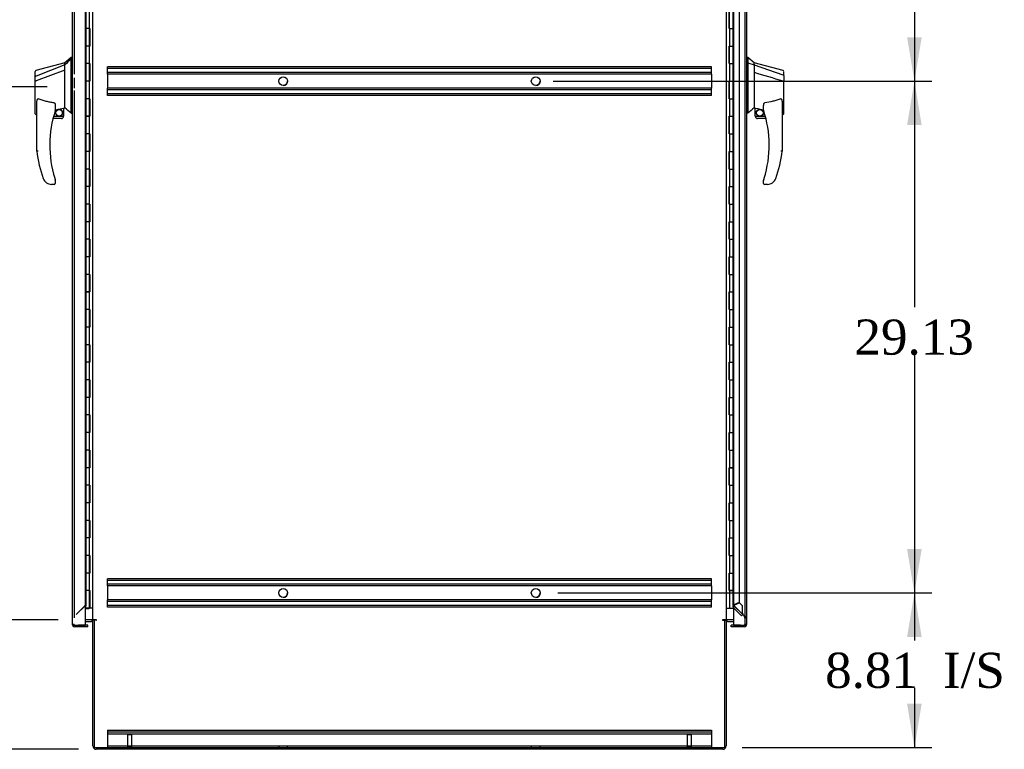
# Model space of a CAD drawing. Header units: inches. Extents: x 2 to 538, y -2 to 358.
# Tile 9 of 18: x 266 to 322, y 133 to 175. Entities that reach past the tile are written whole.
import ezdxf
from ezdxf.enums import TextEntityAlignment as Align
from ezdxf.lldxf.tags import DXFTag

# ---------------------------------------------------------------- set-up
doc = ezdxf.new("R2010")
doc.units = ezdxf.units.IN
doc.header["$MEASUREMENT"] = 0
for name, color, linetype in [('COM42890-5', 7, 'Continuous'), ('COM44036', 7, 'Continuous'), ('COM54578-60', 7, 'Continuous'), ('COM56746-3', 7, 'Continuous'), ('COM70839-3', 7, 'Continuous'), ('COM71117-4', 7, 'Continuous'), ('COM71119-3', 7, 'Continuous'), ('Default', 7, 'Continuous'), ('GSK11033', 7, 'Continuous'), ('HAN13066', 7, 'Continuous'), ('STD21878', 7, 'Continuous')]:
    doc.layers.add(name, color=color, linetype=linetype)
doc.styles.add('SEACAD_Times_New_Roman', font='times.ttf')
tags = doc.linetypes.add('HIDDEN2', pattern=[0.1875, 0.125, -0.0625]).pattern_tags.tags
tags[6:7] = [DXFTag(74, 4), DXFTag(75, 0), DXFTag(340, '0'), DXFTag(46, 0.0), DXFTag(50, 0.0), DXFTag(44, 0.0), DXFTag(45, 0.0)]
tags[4:5] = [DXFTag(74, 4), DXFTag(75, 0), DXFTag(340, '0'), DXFTag(46, 0.0), DXFTag(50, 0.0), DXFTag(44, 0.0), DXFTag(45, 0.0)]
doc.dimstyles.new('HAMMOND_(STH_-_540x360)', dxfattribs={"dimtxt": 2, "dimasz": 2.5, "dimexe": 1, "dimexo": 1, "dimgap": 0.5, "dimtad": 0, "dimtih": 1, "dimtoh": 1, "dimzin": 0, "dimdsep": 46, "dimtxsty": 'SEACAD_Times_New_Roman', "dimblk1": '_SE_FILLED', "dimblk2": '_SE_FILLED', "dimsah": 1, "dimcen": 1, "dimadec": 0, "dimazin": 0, "dimtfac": 0.8, "dimtofl": 0, "dimtmove": 0, "dimatfit": 3, "dimfxl": 1, "dimtolj": 1, "dimtzin": 0, "dimarcsym": 0})

# ---------------------------------------------------------------- blocks, each defined once
blk = doc.blocks.new('SE5')
at = {"layer": 'COM42890-5', "color": 7, "linetype": 'HIDDEN2'}
for p, q in [((271.114, 172.132), (271.114, 172.27)), ((305.489, 172.27), (271.114, 172.27)), ((305.489, 172.175), (271.114, 172.175)), ((271.114, 171.994), (271.114, 172.132)), ((305.489, 172.132), (305.489, 172.27)), ((305.489, 171.994), (305.489, 172.132)), ((271.114, 171.856), (271.114, 171.994)), ((305.489, 171.951), (271.114, 171.951)), ((271.114, 171.856), (271.114, 171.059)), ((305.489, 171.856), (271.114, 171.856)), ((305.489, 171.856), (305.489, 171.994)), ((305.489, 171.856), (305.489, 171.059)), ((271.114, 170.921), (271.114, 171.059)), ((305.489, 171.059), (271.114, 171.059)), ((305.489, 170.921), (305.489, 171.059)), ((305.489, 170.964), (271.114, 170.964)), ((271.114, 170.783), (271.114, 170.921)), ((271.114, 170.645), (271.114, 170.783)), ((305.489, 170.74), (271.114, 170.74)), ((305.489, 170.645), (271.114, 170.645)), ((305.489, 170.783), (305.489, 170.921)), ((305.489, 170.645), (305.489, 170.783)), ((271.114, 143.002), (271.114, 143.14)), ((305.489, 143.14), (271.114, 143.14)), ((305.489, 143.045), (271.114, 143.045)), ((271.114, 142.864), (271.114, 143.002)), ((305.489, 143.002), (305.489, 143.14)), ((305.489, 142.864), (305.489, 143.002)), ((271.114, 142.726), (271.114, 142.864)), ((305.489, 142.821), (271.114, 142.821)), ((271.114, 142.726), (271.114, 141.929)), ((305.489, 142.726), (271.114, 142.726)), ((305.489, 142.726), (305.489, 142.864)), ((305.489, 142.726), (305.489, 141.929)), ((271.114, 141.791), (271.114, 141.929)), ((305.489, 141.929), (271.114, 141.929)), ((305.489, 141.791), (305.489, 141.929)), ((305.489, 141.834), (271.114, 141.834)), ((271.114, 141.653), (271.114, 141.791)), ((271.114, 141.515), (271.114, 141.653)), ((305.489, 141.61), (271.114, 141.61)), ((305.489, 141.515), (271.114, 141.515)), ((305.489, 141.653), (305.489, 141.791)), ((305.489, 141.515), (305.489, 141.653)), ((271.114, 134.522), (271.114, 134.384)), ((271.114, 134.522), (305.489, 134.522)), ((271.114, 134.427), (305.489, 134.427)), ((271.114, 134.384), (271.114, 133.66)), ((271.114, 134.301), (305.489, 134.301)), ((305.489, 134.522), (305.489, 134.384)), ((305.489, 134.384), (305.489, 133.66)), ((271.114, 133.66), (271.114, 133.522)), ((271.114, 133.617), (305.489, 133.617)), ((280.864, 133.617), (280.864, 133.522)), ((281.364, 133.522), (281.364, 133.617)), ((295.239, 133.617), (295.239, 133.522)), ((295.739, 133.522), (295.739, 133.617)), ((305.489, 133.66), (305.489, 133.522))]:
    blk.add_line(p, q, dxfattribs=at)
for centre in [(281.114, 171.457), (295.489, 171.457), (281.114, 142.327), (295.489, 142.327)]:
    blk.add_circle(centre, 0.25, dxfattribs=at)
for centre in [(281.114, 171.457), (295.489, 171.457), (281.114, 142.327), (295.489, 142.327)]:
    blk.add_arc(centre, 0.25, 270, 0, dxfattribs=at)
at = {"layer": 'COM44036', "color": 7, "linetype": 'Continuous'}
for p, q in [((306.748, 202.426), (306.748, 140.491)), ((307.493, 202.378), (307.493, 140.539)), ((306.618, 140.396), (306.618, 140.491)), ((307.148, 140.491), (306.618, 140.491)), ((307.35, 140.396), (306.618, 140.396)), ((306.748, 140.491), (307.35, 140.491)), ((307.35, 140.491), (307.35, 140.491)), ((307.35, 140.491), (307.464, 140.491)), ((307.35, 140.491), (307.413, 140.491)), ((307.413, 140.491), (307.464, 140.452)), ((307.493, 140.539), (307.493, 140.539)), ((307.493, 140.539), (307.493, 140.539)), ((307.493, 140.539), (307.493, 140.539))]:
    blk.add_line(p, q, dxfattribs=at)
at = {"layer": 'COM44036', "color": 7, "linetype": 'HIDDEN2'}
for p, q in [((269.864, 201.267), (269.864, 141.649)), ((306.738, 141.649), (306.738, 201.267)), ((307.398, 201.676), (307.398, 140.539)), ((307.083, 141.796), (307.083, 201.121)), ((269.204, 190.301), (269.204, 171.854)), ((269.204, 171.657), (269.204, 171.066)), ((269.204, 170.928), (269.204, 140.913)), ((269.323, 141.098), (269.816, 141.592)), ((269.85, 141.615), (269.328, 141.093)), ((306.752, 141.649), (306.685, 141.649)), ((306.752, 141.615), (306.685, 141.548)), ((307.208, 141.026), (306.748, 141.485)), ((306.762, 141.625), (306.752, 141.615)), ((307.275, 141.093), (306.752, 141.615)), ((306.786, 141.673), (307.083, 141.796)), ((307.35, 141.028), (306.786, 141.592)), ((307.1, 141.756), (306.803, 141.633)), ((307.268, 141.588), (307.1, 141.756)), ((307.268, 141.168), (307.268, 141.588)), ((307.208, 141.026), (307.275, 141.093)), ((307.275, 141.093), (307.285, 141.103)), ((307.398, 140.913), (307.493, 140.913)), ((269.204, 140.539), (269.109, 140.539)), ((269.109, 140.539), (269.204, 140.539)), ((307.35, 140.491), (307.35, 140.491)), ((307.398, 140.539), (307.493, 140.539)), ((307.493, 140.539), (307.398, 140.539))]:
    blk.add_line(p, q, dxfattribs=at)
for centre, radius, start, end in [((269.463, 142.331), 0.819, 295.5538, 303.6959), ((269.435, 141.856), 0.463, 325.3144, 330.3156), ((307.058, 140.295), 1.404, 101.1344, 105.3737), ((306.021, 142.799), 1.404, 299.6263, 303.8656), ((306.786, 141.649), 0.048, 180, 225), ((307.14, 142.331), 0.819, 241.2474, 244.4462), ((306.922, 141.443), 0.267, 120.6076, 129.5089), ((307.167, 141.856), 0.463, 206.4194, 214.6856), ((306.737, 141.891), 0.267, 275.4911, 284.3924), ((308.041, 140.895), 0.819, 160.5538, 168.6959), ((307.724, 141.251), 0.463, 190.3144, 198.5806), ((307.35, 140.539), 0.048, 270, 359.7731), ((307.35, 140.539), 0.048, 270, 359.7731), ((307.35, 140.539), 0.048, 359.7731, 0)]:
    blk.add_arc(centre, radius, start, end, dxfattribs=at)
at = {"layer": 'COM44036', "color": 7, "linetype": 'Continuous'}
for start, end in [(270, 322.4964), (322.4964, 359.8439), (359.9238, 0)]:
    blk.add_arc((307.35, 140.539), 0.143, start, end, dxfattribs=at)
at = {"layer": 'COM44036', "color": 7, "linetype": 'HIDDEN2'}
for points, knots in [([(307.398, 140.913), (307.398, 140.923), (307.397, 140.932), (307.392, 140.951), (307.389, 140.961), (307.38, 140.98), (307.375, 140.99), (307.363, 141.009), (307.357, 141.018), (307.35, 141.028)], [0, 0, 0, 0, 0.25, 0.25, 0.5, 0.5, 0.75, 0.75, 1, 1, 1, 1]), ([(307.493, 140.913), (307.493, 140.923), (307.49, 140.932), (307.475, 140.951), (307.465, 140.961), (307.438, 140.98), (307.422, 140.99), (307.388, 141.009), (307.369, 141.018), (307.35, 141.028)], [0, 0, 0, 0, 0.25, 0.25, 0.5, 0.5, 0.75, 0.75, 1, 1, 1, 1]), ([(307.493, 140.539), (307.486, 140.539), (307.478, 140.539), (307.47, 140.539), (307.462, 140.539), (307.454, 140.539), (307.446, 140.538), (307.443, 140.538), (307.441, 140.538), (307.439, 140.538), (307.437, 140.538), (307.435, 140.538), (307.434, 140.538), (307.432, 140.537), (307.431, 140.537), (307.43, 140.537), (307.429, 140.536), (307.428, 140.536), (307.428, 140.536), (307.427, 140.535), (307.427, 140.535), (307.426, 140.534), (307.425, 140.532), (307.425, 140.53), (307.424, 140.528), (307.423, 140.524), (307.423, 140.52), (307.422, 140.516), (307.421, 140.512), (307.42, 140.508), (307.418, 140.503), (307.417, 140.499), (307.415, 140.495), (307.413, 140.491)], [0, 0, 0, 0, 0.177326, 0.177326, 0.177326, 0.361936, 0.361936, 0.361936, 0.415585, 0.415585, 0.415585, 0.453863, 0.453863, 0.453863, 0.484573, 0.484573, 0.484573, 0.502992, 0.502992, 0.502992, 0.521366, 0.521366, 0.521366, 0.589423, 0.589423, 0.589423, 0.722321, 0.722321, 0.722321, 0.860756, 0.860756, 0.860756, 1, 1, 1, 1]), ([(307.413, 140.491), (307.416, 140.498), (307.419, 140.505), (307.422, 140.517), (307.423, 140.52), (307.424, 140.526), (307.424, 140.528), (307.425, 140.531), (307.425, 140.532), (307.426, 140.534), (307.427, 140.535), (307.428, 140.536), (307.43, 140.537), (307.432, 140.537), (307.434, 140.537), (307.438, 140.538), (307.441, 140.538), (307.449, 140.538), (307.454, 140.538), (307.471, 140.538), (307.482, 140.539), (307.493, 140.539)], [0, 0, 0, 0, 0.25, 0.25, 0.375, 0.375, 0.4375, 0.4375, 0.46875, 0.46875, 0.5, 0.5, 0.53125, 0.53125, 0.5625, 0.5625, 0.625, 0.625, 0.75, 0.75, 1, 1, 1, 1])]:
    blk.add_open_spline(points, degree=3, knots=knots, dxfattribs=at)
at = {"layer": 'COM44036', "color": 7, "linetype": 'Continuous'}
blk.add_open_spline([(307.464, 140.491), (307.473, 140.499), (307.481, 140.507), (307.488, 140.519), (307.49, 140.523), (307.493, 140.531), (307.493, 140.535), (307.493, 140.539)], degree=3, knots=[0, 0, 0, 0, 0.5, 0.5, 0.75, 0.75, 1, 1, 1, 1], dxfattribs=at)
at = {"layer": 'COM54578-60', "color": 7, "linetype": 'Continuous'}
for p, q in [((269.856, 175.458), (269.856, 174.458)), ((270.06, 175.458), (270.06, 174.458)), ((306.499, 174.458), (306.499, 175.458)), ((306.503, 175.458), (306.503, 174.458)), ((306.512, 175.458), (306.512, 174.458)), ((306.746, 174.458), (306.746, 175.459)), ((269.856, 174.458), (269.856, 173.457)), ((270.06, 174.458), (269.856, 174.458)), ((270.06, 174.458), (269.856, 174.458)), ((270.104, 174.458), (270.06, 174.458)), ((270.09, 173.458), (270.09, 174.458)), ((270.099, 173.458), (270.099, 174.458)), ((270.104, 174.458), (270.104, 173.458)), ((306.499, 174.458), (306.543, 174.458)), ((306.543, 174.458), (306.746, 174.458)), ((306.543, 174.458), (306.746, 174.458)), ((306.543, 173.458), (306.543, 174.458)), ((306.746, 173.458), (306.746, 174.458)), ((270.06, 173.458), (269.856, 173.458)), ((269.856, 173.458), (269.856, 172.458)), ((270.09, 173.457), (269.856, 173.457)), ((270.06, 173.458), (270.06, 172.458)), ((270.104, 173.458), (270.06, 173.458)), ((306.499, 172.458), (306.499, 173.458)), ((306.499, 173.458), (306.543, 173.458)), ((306.503, 173.458), (306.503, 172.458)), ((306.512, 173.459), (306.746, 173.459)), ((306.512, 173.458), (306.512, 172.458)), ((306.543, 173.458), (306.746, 173.458)), ((306.746, 172.458), (306.746, 173.459)), ((269.856, 172.458), (269.856, 171.457)), ((270.06, 172.458), (269.856, 172.458)), ((270.06, 172.458), (269.856, 172.458)), ((270.104, 172.458), (270.06, 172.458)), ((270.09, 171.458), (270.09, 172.458)), ((270.099, 171.458), (270.099, 172.458)), ((270.104, 172.458), (270.104, 171.458)), ((306.499, 172.458), (306.543, 172.458)), ((306.543, 172.458), (306.746, 172.458)), ((306.543, 172.458), (306.746, 172.458)), ((306.543, 171.458), (306.543, 172.458)), ((306.746, 171.458), (306.746, 172.458)), ((270.06, 171.458), (269.856, 171.458)), ((269.856, 171.458), (269.856, 170.458)), ((270.09, 171.457), (269.856, 171.457)), ((270.06, 171.458), (270.06, 170.458)), ((270.104, 171.458), (270.06, 171.458)), ((306.499, 170.458), (306.499, 171.458)), ((306.499, 171.458), (306.543, 171.458)), ((306.503, 171.458), (306.503, 170.458)), ((306.512, 171.459), (306.746, 171.459)), ((306.512, 171.458), (306.512, 170.458)), ((306.543, 171.458), (306.746, 171.458)), ((306.746, 170.458), (306.746, 171.459)), ((269.856, 170.458), (269.856, 169.457)), ((270.06, 170.458), (269.856, 170.458)), ((270.06, 170.458), (269.856, 170.458)), ((270.104, 170.458), (270.06, 170.458)), ((270.09, 169.458), (270.09, 170.458)), ((270.099, 169.458), (270.099, 170.458)), ((270.104, 170.458), (270.104, 169.458)), ((306.499, 170.458), (306.543, 170.458)), ((306.543, 170.458), (306.746, 170.458)), ((306.543, 170.458), (306.746, 170.458)), ((306.543, 169.458), (306.543, 170.458)), ((306.746, 169.458), (306.746, 170.458)), ((270.06, 169.458), (269.856, 169.458)), ((269.856, 169.458), (269.856, 168.458)), ((270.09, 169.457), (269.856, 169.457)), ((270.06, 169.458), (270.06, 168.458)), ((270.104, 169.458), (270.06, 169.458)), ((306.499, 168.458), (306.499, 169.458)), ((306.499, 169.458), (306.543, 169.458)), ((306.503, 169.458), (306.503, 168.458)), ((306.512, 169.459), (306.746, 169.459)), ((306.512, 169.458), (306.512, 168.458)), ((306.543, 169.458), (306.746, 169.458)), ((306.746, 168.458), (306.746, 169.459)), ((269.856, 168.458), (269.856, 167.457)), ((270.06, 168.458), (269.856, 168.458)), ((270.06, 168.458), (269.856, 168.458)), ((270.104, 168.458), (270.06, 168.458)), ((270.09, 167.458), (270.09, 168.458)), ((270.099, 167.458), (270.099, 168.458)), ((270.104, 168.458), (270.104, 167.458)), ((306.499, 168.458), (306.543, 168.458)), ((306.543, 168.458), (306.746, 168.458)), ((306.543, 168.458), (306.746, 168.458)), ((306.543, 167.458), (306.543, 168.458)), ((306.746, 167.458), (306.746, 168.458)), ((270.06, 167.458), (269.856, 167.458)), ((269.856, 167.458), (269.856, 166.458)), ((270.09, 167.457), (269.856, 167.457)), ((270.06, 167.458), (270.06, 166.458)), ((270.104, 167.458), (270.06, 167.458)), ((306.499, 166.458), (306.499, 167.458)), ((306.499, 167.458), (306.543, 167.458)), ((306.503, 167.458), (306.503, 166.458)), ((306.512, 167.459), (306.746, 167.459)), ((306.512, 167.458), (306.512, 166.458)), ((306.543, 167.458), (306.746, 167.458)), ((306.746, 166.458), (306.746, 167.459)), ((269.856, 166.458), (269.856, 165.457)), ((270.06, 166.458), (269.856, 166.458)), ((270.06, 166.458), (269.856, 166.458)), ((270.104, 166.458), (270.06, 166.458)), ((270.09, 165.458), (270.09, 166.458)), ((270.099, 165.458), (270.099, 166.458)), ((270.104, 166.458), (270.104, 165.458)), ((306.499, 166.458), (306.543, 166.458)), ((306.543, 166.458), (306.746, 166.458)), ((306.543, 166.458), (306.746, 166.458)), ((306.543, 165.458), (306.543, 166.458)), ((306.746, 165.458), (306.746, 166.458)), ((270.06, 165.458), (269.856, 165.458)), ((269.856, 165.458), (269.856, 164.458)), ((270.09, 165.457), (269.856, 165.457)), ((270.06, 165.458), (270.06, 164.458)), ((270.104, 165.458), (270.06, 165.458)), ((306.499, 164.458), (306.499, 165.458)), ((306.499, 165.458), (306.543, 165.458)), ((306.503, 165.458), (306.503, 164.458)), ((306.512, 165.459), (306.746, 165.459)), ((306.512, 165.458), (306.512, 164.458)), ((306.543, 165.458), (306.746, 165.458)), ((306.746, 164.458), (306.746, 165.459)), ((269.856, 164.458), (269.856, 163.457)), ((270.06, 164.458), (269.856, 164.458)), ((270.06, 164.458), (269.856, 164.458)), ((270.104, 164.458), (270.06, 164.458)), ((270.09, 163.458), (270.09, 164.458)), ((270.099, 163.458), (270.099, 164.458)), ((270.104, 164.458), (270.104, 163.458)), ((306.499, 164.458), (306.543, 164.458)), ((306.543, 164.458), (306.746, 164.458)), ((306.543, 164.458), (306.746, 164.458)), ((306.543, 163.458), (306.543, 164.458)), ((306.746, 163.458), (306.746, 164.458)), ((270.06, 163.458), (269.856, 163.458)), ((269.856, 163.458), (269.856, 162.458)), ((270.09, 163.457), (269.856, 163.457)), ((270.06, 163.458), (270.06, 162.458)), ((270.104, 163.458), (270.06, 163.458)), ((306.499, 162.458), (306.499, 163.458)), ((306.499, 163.458), (306.543, 163.458)), ((306.503, 163.458), (306.503, 162.458)), ((306.512, 163.459), (306.746, 163.459)), ((306.512, 163.458), (306.512, 162.458)), ((306.543, 163.458), (306.746, 163.458)), ((306.746, 162.458), (306.746, 163.459)), ((269.856, 162.458), (269.856, 161.457)), ((270.06, 162.458), (269.856, 162.458)), ((270.06, 162.458), (269.856, 162.458)), ((270.104, 162.458), (270.06, 162.458)), ((270.09, 161.458), (270.09, 162.458)), ((270.099, 161.458), (270.099, 162.458)), ((270.104, 162.458), (270.104, 161.458)), ((306.499, 162.458), (306.543, 162.458)), ((306.543, 162.458), (306.746, 162.458)), ((306.543, 162.458), (306.746, 162.458)), ((306.543, 161.458), (306.543, 162.458)), ((306.746, 161.458), (306.746, 162.458)), ((270.06, 161.458), (269.856, 161.458)), ((269.856, 161.458), (269.856, 160.458)), ((270.09, 161.457), (269.856, 161.457)), ((270.06, 161.458), (270.06, 160.458)), ((270.104, 161.458), (270.06, 161.458)), ((306.499, 160.458), (306.499, 161.458)), ((306.499, 161.458), (306.543, 161.458)), ((306.503, 161.458), (306.503, 160.458)), ((306.512, 161.459), (306.746, 161.459)), ((306.512, 161.458), (306.512, 160.458)), ((306.543, 161.458), (306.746, 161.458)), ((306.746, 160.458), (306.746, 161.459)), ((269.856, 160.458), (269.856, 159.457)), ((270.06, 160.458), (269.856, 160.458)), ((270.06, 160.458), (269.856, 160.458)), ((270.104, 160.458), (270.06, 160.458)), ((270.09, 159.458), (270.09, 160.458)), ((270.099, 159.458), (270.099, 160.458)), ((270.104, 160.458), (270.104, 159.458)), ((306.499, 160.458), (306.543, 160.458)), ((306.543, 160.458), (306.746, 160.458)), ((306.543, 160.458), (306.746, 160.458)), ((306.543, 159.458), (306.543, 160.458)), ((306.746, 159.458), (306.746, 160.458)), ((270.06, 159.458), (269.856, 159.458)), ((269.856, 159.458), (269.856, 158.458)), ((270.09, 159.457), (269.856, 159.457)), ((270.06, 159.458), (270.06, 158.458)), ((270.104, 159.458), (270.06, 159.458)), ((306.499, 158.458), (306.499, 159.458)), ((306.499, 159.458), (306.543, 159.458)), ((306.503, 159.458), (306.503, 158.458)), ((306.512, 159.459), (306.746, 159.459)), ((306.512, 159.458), (306.512, 158.458)), ((306.543, 159.458), (306.746, 159.458)), ((306.746, 158.458), (306.746, 159.459)), ((269.856, 158.458), (269.856, 157.457)), ((270.06, 158.458), (269.856, 158.458)), ((270.06, 158.458), (269.856, 158.458)), ((270.104, 158.458), (270.06, 158.458)), ((270.09, 157.458), (270.09, 158.458)), ((270.099, 157.458), (270.099, 158.458)), ((270.104, 158.458), (270.104, 157.458)), ((306.499, 158.458), (306.543, 158.458)), ((306.543, 158.458), (306.746, 158.458)), ((306.543, 158.458), (306.746, 158.458)), ((306.543, 157.458), (306.543, 158.458)), ((306.746, 157.458), (306.746, 158.458)), ((270.06, 157.458), (269.856, 157.458)), ((269.856, 157.458), (269.856, 156.458)), ((270.09, 157.457), (269.856, 157.457)), ((270.06, 157.458), (270.06, 156.458)), ((270.104, 157.458), (270.06, 157.458)), ((306.499, 156.458), (306.499, 157.458)), ((306.499, 157.458), (306.543, 157.458)), ((306.503, 157.458), (306.503, 156.458)), ((306.512, 157.459), (306.746, 157.459)), ((306.512, 157.458), (306.512, 156.458)), ((306.543, 157.458), (306.746, 157.458)), ((306.746, 156.458), (306.746, 157.459)), ((269.856, 156.458), (269.856, 155.457)), ((270.06, 156.458), (269.856, 156.458)), ((270.06, 156.458), (269.856, 156.458)), ((270.104, 156.458), (270.06, 156.458)), ((270.09, 155.458), (270.09, 156.458)), ((270.099, 155.458), (270.099, 156.458)), ((270.104, 156.458), (270.104, 155.458)), ((306.499, 156.458), (306.543, 156.458)), ((306.543, 156.458), (306.746, 156.458)), ((306.543, 156.458), (306.746, 156.458)), ((306.543, 155.458), (306.543, 156.458)), ((306.746, 155.458), (306.746, 156.458)), ((270.06, 155.458), (269.856, 155.458)), ((269.856, 155.458), (269.856, 154.458)), ((270.09, 155.457), (269.856, 155.457)), ((270.06, 155.458), (270.06, 154.458)), ((270.104, 155.458), (270.06, 155.458)), ((306.499, 154.458), (306.499, 155.458)), ((306.499, 155.458), (306.543, 155.458)), ((306.503, 155.458), (306.503, 154.458)), ((306.512, 155.459), (306.746, 155.459)), ((306.512, 155.458), (306.512, 154.458)), ((306.543, 155.458), (306.746, 155.458)), ((306.746, 154.458), (306.746, 155.459)), ((269.856, 154.458), (269.856, 153.457)), ((270.06, 154.458), (269.856, 154.458)), ((270.06, 154.458), (269.856, 154.458)), ((270.104, 154.458), (270.06, 154.458)), ((270.09, 153.458), (270.09, 154.458)), ((270.099, 153.458), (270.099, 154.458)), ((270.104, 154.458), (270.104, 153.458)), ((306.499, 154.458), (306.543, 154.458)), ((306.543, 154.458), (306.746, 154.458)), ((306.543, 154.458), (306.746, 154.458)), ((306.543, 153.458), (306.543, 154.458)), ((306.746, 153.458), (306.746, 154.458)), ((270.06, 153.458), (269.856, 153.458)), ((269.856, 153.458), (269.856, 152.458)), ((270.09, 153.457), (269.856, 153.457)), ((270.06, 153.458), (270.06, 152.458)), ((270.104, 153.458), (270.06, 153.458)), ((306.499, 152.458), (306.499, 153.458)), ((306.499, 153.458), (306.543, 153.458)), ((306.503, 153.458), (306.503, 152.458)), ((306.512, 153.459), (306.746, 153.459)), ((306.512, 153.458), (306.512, 152.458)), ((306.543, 153.458), (306.746, 153.458)), ((306.746, 152.458), (306.746, 153.459)), ((269.856, 152.458), (269.856, 151.457)), ((270.06, 152.458), (269.856, 152.458)), ((270.06, 152.458), (269.856, 152.458)), ((270.104, 152.458), (270.06, 152.458)), ((270.09, 151.458), (270.09, 152.458)), ((270.099, 151.458), (270.099, 152.458)), ((270.104, 152.458), (270.104, 151.458)), ((306.499, 152.458), (306.543, 152.458)), ((306.543, 152.458), (306.746, 152.458)), ((306.543, 152.458), (306.746, 152.458)), ((306.543, 151.458), (306.543, 152.458)), ((306.746, 151.458), (306.746, 152.458)), ((270.06, 151.458), (269.856, 151.458)), ((269.856, 151.458), (269.856, 150.458)), ((270.09, 151.457), (269.856, 151.457)), ((270.06, 151.458), (270.06, 150.458)), ((270.104, 151.458), (270.06, 151.458)), ((306.499, 150.458), (306.499, 151.458)), ((306.499, 151.458), (306.543, 151.458)), ((306.503, 151.458), (306.503, 150.458)), ((306.512, 151.459), (306.746, 151.459)), ((306.512, 151.458), (306.512, 150.458)), ((306.543, 151.458), (306.746, 151.458)), ((306.746, 150.458), (306.746, 151.459)), ((269.856, 150.458), (269.856, 149.457)), ((270.06, 150.458), (269.856, 150.458)), ((270.06, 150.458), (269.856, 150.458)), ((270.104, 150.458), (270.06, 150.458)), ((270.09, 149.458), (270.09, 150.458)), ((270.099, 149.458), (270.099, 150.458)), ((270.104, 150.458), (270.104, 149.458)), ((306.499, 150.458), (306.543, 150.458)), ((306.543, 150.458), (306.746, 150.458)), ((306.543, 150.458), (306.746, 150.458)), ((306.543, 149.458), (306.543, 150.458)), ((306.746, 149.458), (306.746, 150.458)), ((270.06, 149.458), (269.856, 149.458)), ((269.856, 149.458), (269.856, 148.458)), ((270.09, 149.457), (269.856, 149.457)), ((270.06, 149.458), (270.06, 148.458)), ((270.104, 149.458), (270.06, 149.458)), ((306.499, 148.458), (306.499, 149.458)), ((306.499, 149.458), (306.543, 149.458)), ((306.503, 149.458), (306.503, 148.458)), ((306.512, 149.459), (306.746, 149.459)), ((306.512, 149.458), (306.512, 148.458)), ((306.543, 149.458), (306.746, 149.458)), ((306.746, 148.458), (306.746, 149.459)), ((269.856, 148.458), (269.856, 147.457)), ((270.06, 148.458), (269.856, 148.458)), ((270.06, 148.458), (269.856, 148.458)), ((270.104, 148.458), (270.06, 148.458)), ((270.09, 147.458), (270.09, 148.458)), ((270.099, 147.458), (270.099, 148.458)), ((270.104, 148.458), (270.104, 147.458)), ((306.499, 148.458), (306.543, 148.458)), ((306.543, 148.458), (306.746, 148.458)), ((306.543, 148.458), (306.746, 148.458)), ((306.543, 147.458), (306.543, 148.458)), ((306.746, 147.458), (306.746, 148.458)), ((270.06, 147.458), (269.856, 147.458)), ((269.856, 147.458), (269.856, 146.458)), ((270.09, 147.457), (269.856, 147.457)), ((270.06, 147.458), (270.06, 146.458)), ((270.104, 147.458), (270.06, 147.458)), ((306.499, 146.458), (306.499, 147.458)), ((306.499, 147.458), (306.543, 147.458)), ((306.503, 147.458), (306.503, 146.458)), ((306.512, 147.459), (306.746, 147.459)), ((306.512, 147.458), (306.512, 146.458)), ((306.543, 147.458), (306.746, 147.458)), ((306.746, 146.458), (306.746, 147.459)), ((269.856, 146.458), (269.856, 145.457)), ((270.06, 146.458), (269.856, 146.458)), ((270.06, 146.458), (269.856, 146.458)), ((270.104, 146.458), (270.06, 146.458)), ((270.09, 145.458), (270.09, 146.458)), ((270.099, 145.458), (270.099, 146.458)), ((270.104, 146.458), (270.104, 145.458)), ((306.499, 146.458), (306.543, 146.458)), ((306.543, 146.458), (306.746, 146.458)), ((306.543, 146.458), (306.746, 146.458)), ((306.543, 145.458), (306.543, 146.458)), ((306.746, 145.458), (306.746, 146.458)), ((270.06, 145.458), (269.856, 145.458)), ((269.856, 145.458), (269.856, 144.458)), ((270.09, 145.457), (269.856, 145.457)), ((270.06, 145.458), (270.06, 144.458)), ((270.104, 145.458), (270.06, 145.458)), ((306.499, 144.458), (306.499, 145.458)), ((306.499, 145.458), (306.543, 145.458)), ((306.503, 145.458), (306.503, 144.458)), ((306.512, 145.459), (306.746, 145.459)), ((306.512, 145.458), (306.512, 144.458)), ((306.543, 145.458), (306.746, 145.458)), ((306.746, 144.458), (306.746, 145.459)), ((269.856, 144.458), (269.856, 143.457)), ((270.06, 144.458), (269.856, 144.458)), ((270.06, 144.458), (269.856, 144.458)), ((270.104, 144.458), (270.06, 144.458)), ((270.09, 143.458), (270.09, 144.458)), ((270.099, 143.458), (270.099, 144.458)), ((270.104, 144.458), (270.104, 143.458)), ((306.499, 144.458), (306.543, 144.458)), ((306.543, 144.458), (306.746, 144.458)), ((306.543, 144.458), (306.746, 144.458)), ((306.543, 143.458), (306.543, 144.458)), ((306.746, 143.458), (306.746, 144.458)), ((270.06, 143.458), (269.856, 143.458)), ((269.856, 143.458), (269.856, 142.458)), ((270.09, 143.457), (269.856, 143.457)), ((270.06, 143.458), (270.06, 142.458)), ((270.104, 143.458), (270.06, 143.458)), ((306.499, 142.458), (306.499, 143.458)), ((306.499, 143.458), (306.543, 143.458)), ((306.503, 143.458), (306.503, 142.458)), ((306.512, 143.459), (306.746, 143.459)), ((306.512, 143.458), (306.512, 142.459)), ((306.543, 143.458), (306.746, 143.458)), ((306.746, 142.459), (306.746, 143.459)), ((269.856, 142.458), (269.856, 141.458)), ((270.06, 142.458), (269.856, 142.458)), ((270.06, 142.458), (269.856, 142.458)), ((270.104, 142.458), (270.06, 142.458)), ((270.09, 141.458), (270.09, 142.458)), ((270.099, 141.458), (270.099, 142.458)), ((270.104, 142.458), (270.104, 141.458)), ((306.499, 142.458), (306.543, 142.458)), ((306.746, 142.459), (306.512, 142.459)), ((306.543, 141.458), (306.543, 142.458)), ((306.543, 142.458), (306.746, 142.458)), ((306.579, 142.459), (306.579, 142.458)), ((306.679, 142.458), (306.679, 142.459)), ((306.684, 142.458), (306.684, 142.459)), ((306.746, 142.459), (306.746, 142.458)), ((306.746, 141.458), (306.746, 142.458)), ((269.856, 141.458), (269.854, 141.458)), ((270.09, 141.458), (269.856, 141.458)), ((269.911, 141.423), (269.911, 141.449)), ((269.911, 141.449), (269.961, 141.449)), ((269.961, 141.423), (269.911, 141.423)), ((269.923, 141.458), (269.923, 141.449)), ((269.986, 141.449), (269.961, 141.449)), ((269.986, 141.423), (269.961, 141.423)), ((269.986, 141.449), (270.036, 141.449)), ((270.036, 141.423), (269.986, 141.423)), ((270.023, 141.449), (270.023, 141.458)), ((270.036, 141.449), (270.036, 141.423)), ((270.104, 141.458), (270.099, 141.458)), ((270.271, 141.458), (270.104, 141.458)), ((306.331, 141.458), (306.543, 141.458)), ((306.543, 141.458), (306.746, 141.458)), ((306.746, 141.458), (306.748, 141.458))]:
    blk.add_line(p, q, dxfattribs=at)
at = {"layer": 'COM56746-3', "color": 7, "linetype": 'Continuous'}
for p, q in [((269.854, 140.491), (269.854, 202.426)), ((269.109, 140.539), (269.109, 202.378)), ((269.109, 140.539), (269.109, 140.539)), ((269.109, 140.539), (269.109, 140.539)), ((269.252, 140.491), (269.139, 140.491)), ((269.19, 140.491), (269.139, 140.452)), ((269.19, 140.491), (269.252, 140.491)), ((269.252, 140.491), (269.854, 140.491)), ((269.252, 140.491), (269.252, 140.491)), ((269.984, 140.396), (269.252, 140.396)), ((269.984, 140.491), (269.454, 140.491)), ((269.984, 140.396), (269.984, 140.491))]:
    blk.add_line(p, q, dxfattribs=at)
for start, end in [(180, 180.0762), (180.1561, 217.5036), (217.5036, 270)]:
    blk.add_arc((269.252, 140.539), 0.143, start, end, dxfattribs=at)
blk.add_open_spline([(269.139, 140.491), (269.129, 140.499), (269.122, 140.507), (269.114, 140.519), (269.113, 140.523), (269.11, 140.531), (269.109, 140.535), (269.109, 140.539)], degree=3, knots=[0, 0, 0, 0, 0.5, 0.5, 0.75, 0.75, 1, 1, 1, 1], dxfattribs=at)
at = {"layer": 'COM70839-3', "color": 7, "linetype": 'Continuous'}
for p, q in [((270.346, 140.802), (270.359, 140.772)), ((306.257, 140.802), (306.244, 140.772))]:
    blk.add_line(p, q, dxfattribs=at)
at = {"layer": 'COM71117-4', "color": 7, "linetype": 'Continuous'}
for p, q in [((270.271, 133.617), (270.271, 140.772)), ((270.366, 140.772), (270.271, 140.772)), ((306.236, 140.772), (306.331, 140.772)), ((306.331, 140.772), (306.331, 133.617)), ((269.854, 140.707), (270.176, 140.707)), ((306.426, 140.707), (306.748, 140.707)), ((306.141, 133.427), (270.461, 133.427))]:
    blk.add_line(p, q, dxfattribs=at)
for centre, radius, start, end in [((270.176, 140.612), 0.19, 57.3631, 90), ((306.426, 140.612), 0.19, 90, 122.6369), ((270.176, 140.612), 0.095, 0, 90), ((306.426, 140.612), 0.095, 90, 180), ((270.461, 133.617), 0.19, 180, 270), ((306.141, 133.617), 0.19, 270, 0)]:
    blk.add_arc(centre, radius, start, end, dxfattribs=at)
at = {"layer": 'COM71119-3', "color": 7, "linetype": 'Continuous'}
for p, q in [((270.271, 140.802), (270.271, 202.112)), ((306.331, 202.112), (306.331, 140.802)), ((270.176, 140.802), (269.854, 140.802)), ((270.176, 140.802), (270.271, 140.802)), ((270.461, 140.802), (270.271, 140.802)), ((270.461, 140.772), (270.366, 140.772)), ((270.366, 133.522), (270.366, 140.772)), ((306.331, 140.802), (306.141, 140.802)), ((306.141, 140.772), (306.236, 140.772)), ((306.236, 140.772), (306.236, 133.522)), ((306.331, 140.802), (306.426, 140.802)), ((306.748, 140.802), (306.426, 140.802)), ((270.366, 133.522), (306.236, 133.522))]:
    blk.add_line(p, q, dxfattribs=at)
for centre, start, end in [((270.461, 140.787), 270, 90), ((306.141, 140.787), 90, 270)]:
    blk.add_arc(centre, 0.015, start, end, dxfattribs=at)
at = {"layer": 'GSK11033', "color": 7, "linetype": 'Continuous'}
for p, q in [((269.204, 140.491), (269.204, 140.491)), ((269.204, 140.491), (269.454, 140.491)), ((269.454, 140.491), (269.454, 140.491)), ((269.509, 140.491), (269.509, 140.491)), ((307.094, 140.491), (307.094, 140.491)), ((307.148, 140.491), (307.148, 140.491)), ((307.148, 140.491), (307.398, 140.491)), ((307.398, 140.491), (307.398, 140.491))]:
    blk.add_line(p, q, dxfattribs=at)
at = {"layer": 'HAN13066', "color": 7, "linetype": 'Continuous'}
for p, q in [((269.029, 172.808), (268.674, 172.508)), ((269.109, 172.808), (269.026, 172.808)), ((269.029, 172.808), (269.029, 172.707)), ((269.029, 172.647), (269.029, 172.707)), ((307.576, 172.808), (307.493, 172.808)), ((307.573, 172.808), (307.573, 172.647)), ((307.928, 172.508), (307.573, 172.808)), ((268.674, 172.508), (267.027, 172.067)), ((268.674, 172.396), (267.039, 171.741)), ((268.674, 172.396), (268.674, 172.508)), ((268.674, 172.25), (268.674, 172.396)), ((268.674, 172.156), (268.674, 172.25)), ((268.674, 172.083), (268.674, 172.156)), ((269.029, 172.561), (269.029, 172.647)), ((269.029, 170.07), (269.029, 172.561)), ((307.573, 172.647), (307.573, 172.561)), ((307.573, 172.561), (307.573, 172.502)), ((307.573, 172.502), (307.928, 172.396)), ((307.573, 172.502), (307.573, 170.07)), ((307.928, 172.436), (307.928, 172.508)), ((309.576, 172.067), (307.928, 172.508)), ((307.928, 172.436), (307.928, 172.41)), ((307.928, 172.41), (307.928, 172.396)), ((307.928, 172.396), (307.928, 171.965)), ((307.928, 172.396), (309.566, 171.825)), ((266.994, 171.715), (266.994, 172.012)), ((266.994, 171.481), (266.994, 171.715)), ((268.674, 172.083), (267.05, 171.479)), ((268.674, 170.198), (268.674, 172.083)), ((307.928, 171.965), (307.928, 170.467)), ((309.608, 171.79), (309.608, 171.989)), ((309.608, 171.79), (309.608, 171.477)), ((266.994, 169.609), (266.994, 171.481)), ((267.048, 171.479), (267.05, 171.479)), ((309.553, 171.475), (309.555, 171.475)), ((309.608, 169.609), (309.608, 171.477)), ((307.928, 170.467), (307.928, 170.198)), ((267.074, 167.476), (267.074, 170.146)), ((268.134, 170.066), (268.134, 169.802)), ((268.345, 169.865), (268.579, 169.92)), ((268.609, 169.923), (268.674, 169.938)), ((268.609, 169.923), (268.609, 169.924)), ((268.609, 169.924), (268.609, 169.458)), ((268.674, 170.051), (268.674, 170.198)), ((268.674, 169.938), (268.674, 170.051)), ((269.029, 169.665), (269.029, 170.07)), ((307.573, 170.07), (307.573, 169.786)), ((307.928, 170.198), (307.928, 169.985)), ((307.928, 169.985), (307.928, 169.958)), ((307.928, 169.958), (307.928, 169.94)), ((307.928, 169.94), (307.928, 169.938)), ((307.928, 169.938), (307.993, 169.923)), ((307.993, 169.458), (307.993, 169.925)), ((308.468, 169.802), (308.468, 170.076)), ((309.528, 170.148), (309.528, 167.476)), ((267.068, 169.551), (267.074, 169.552)), ((268.484, 169.333), (268.004, 169.333)), ((268.036, 169.458), (268.609, 169.458)), ((268.134, 169.816), (268.262, 169.845)), ((269.029, 169.64), (269.029, 169.665)), ((269.029, 169.638), (269.109, 169.638)), ((307.573, 169.638), (307.493, 169.638)), ((307.573, 169.786), (307.573, 169.638)), ((307.993, 169.458), (308.567, 169.458)), ((308.599, 169.333), (308.118, 169.333)), ((309.528, 169.552), (309.534, 169.551)), ((267.637, 165.673), (267.636, 165.672)), ((268.074, 165.583), (267.919, 165.583)), ((268.134, 165.822), (268.134, 165.643)), ((308.468, 165.643), (308.468, 165.822)), ((308.683, 165.583), (308.528, 165.583)), ((308.967, 165.672), (308.966, 165.673))]:
    blk.add_line(p, q, dxfattribs=at)
for centre, radius in [((268.348, 169.662), 0.188), ((308.255, 169.662), 0.202), ((308.255, 169.662), 0.188)]:
    blk.add_circle(centre, radius, dxfattribs=at)
for centre, radius, start, end in [((267.054, 172.012), 0.06, 105.824, 180.0185), ((309.548, 172.012), 0.06, 359.9815, 73.9026), ((267.039, 171.839), 0.361, 262.9065, 271.5232), ((232.263, 126.492), 56.686, 49.5649, 50.0347), ((344.339, 126.492), 56.686, 129.9653, 130.4351), ((267.054, 169.609), 0.06, 179.9998, 283.6214), ((274.238, 167.812), 6.417, 162.105, 197.0102), ((268.074, 169.802), 0.06, 342.105, 0), ((268.348, 169.662), 0.202, 115.2676, 90.8956), ((268.086, 170.79), 0.961, 280.5316, 285.6316), ((268.484, 169.458), 0.125, 270, 310.5358), ((268.484, 169.458), 0.125, 310.5358, 346.1135), ((268.484, 169.458), 0.125, 346.1135, 0), ((308.118, 169.458), 0.125, 180, 193.8865), ((308.118, 169.458), 0.125, 193.8865, 229.4642), ((308.118, 169.458), 0.125, 229.4642, 270), ((308.528, 169.802), 0.06, 180, 197.895), ((302.365, 167.812), 6.417, 342.9898, 17.895), ((309.548, 169.609), 0.06, 256.3874, 0), ((274.415, 168.411), 7.4, 187.261, 199.7146), ((302.188, 168.411), 7.4, 340.2854, 352.739), ((267.919, 166.083), 0.5, 199.7146, 235.4377), ((267.919, 166.083), 0.5, 235.4377, 270), ((268.074, 165.643), 0.06, 270, 0), ((268.074, 165.822), 0.06, 0, 17.895), ((308.528, 165.822), 0.06, 162.105, 180), ((308.528, 165.643), 0.06, 180, 270), ((308.683, 166.083), 0.5, 270, 304.5623), ((308.683, 166.083), 0.5, 304.5623, 340.2854)]:
    blk.add_arc(centre, radius, start, end, dxfattribs=at)
for points in [[(269.029, 172.707), (268.911, 172.603), (268.793, 172.5), (268.674, 172.396)], [(307.928, 171.965), (308.47, 171.802), (309.011, 171.638), (309.553, 171.475)], [(308.023, 169.921), (308.172, 169.889), (308.32, 169.856), (308.468, 169.824)]]:
    blk.add_open_spline(points, degree=3, dxfattribs=at)
for points, knots in [([(267.039, 171.741), (267.026, 171.739), (267.015, 171.736), (266.999, 171.727), (266.994, 171.721), (266.994, 171.715)], [0, 0, 0, 0, 0.5, 0.5, 1, 1, 1, 1]), ([(309.566, 171.825), (309.578, 171.822), (309.589, 171.818), (309.604, 171.805), (309.608, 171.798), (309.608, 171.79)], [0, 0, 0, 0, 0.5, 0.5, 1, 1, 1, 1]), ([(309.555, 171.475), (309.562, 171.475), (309.569, 171.475), (309.582, 171.475), (309.588, 171.475), (309.595, 171.476), (309.598, 171.476), (309.601, 171.476), (309.603, 171.476), (309.606, 171.477), (309.607, 171.477), (309.608, 171.477), (309.608, 171.477), (309.608, 171.477)], [0, 0, 0, 0, 0.25, 0.25, 0.5, 0.5, 0.625, 0.625, 0.75, 0.75, 0.875, 0.875, 1, 1, 1, 1]), ([(267.074, 170.146), (267.074, 170.204), (267.078, 170.261), (267.093, 170.346), (267.099, 170.375), (267.114, 170.416), (267.12, 170.429), (267.132, 170.447), (267.137, 170.453), (267.149, 170.46), (267.157, 170.461), (267.164, 170.459)], [0, 0, 0, 0, 0.5, 0.5, 0.75, 0.75, 0.875, 0.875, 0.9375, 0.9375, 1, 1, 1, 1]), ([(268.074, 170.22), (267.996, 170.231), (267.919, 170.243), (267.764, 170.273), (267.687, 170.29), (267.535, 170.33), (267.46, 170.352), (267.311, 170.402), (267.237, 170.429), (267.164, 170.459)], [0, 0, 0, 0, 0.25, 0.25, 0.5, 0.5, 0.75, 0.75, 1, 1, 1, 1]), ([(309.438, 170.459), (309.365, 170.43), (309.292, 170.404), (309.142, 170.356), (309.066, 170.334), (308.838, 170.277), (308.684, 170.249), (308.528, 170.227)], [0, 0, 0, 0, 0.25, 0.25, 0.5, 0.5, 1, 1, 1, 1]), ([(309.438, 170.459), (309.44, 170.46), (309.442, 170.461), (309.446, 170.461), (309.448, 170.461), (309.453, 170.46), (309.457, 170.459), (309.463, 170.455), (309.466, 170.453), (309.471, 170.447), (309.473, 170.444), (309.479, 170.435), (309.483, 170.429), (309.489, 170.416), (309.492, 170.409), (309.499, 170.389), (309.503, 170.375), (309.509, 170.347), (309.512, 170.332), (309.52, 170.29), (309.523, 170.262), (309.527, 170.205), (309.528, 170.176), (309.528, 170.148)], [0, 0, 0, 0, 0.015625, 0.015625, 0.03125, 0.03125, 0.0625, 0.0625, 0.09375, 0.09375, 0.125, 0.125, 0.1875, 0.1875, 0.25, 0.25, 0.375, 0.375, 0.5, 0.5, 0.75, 0.75, 1, 1, 1, 1]), ([(268.074, 170.22), (268.078, 170.22), (268.082, 170.218), (268.088, 170.214), (268.091, 170.212), (268.099, 170.203), (268.103, 170.197), (268.111, 170.184), (268.114, 170.178), (268.119, 170.164), (268.121, 170.157), (268.127, 170.136), (268.13, 170.122), (268.132, 170.101), (268.133, 170.094), (268.134, 170.08), (268.134, 170.073), (268.134, 170.066)], [0, 0, 0, 0, 0.0625, 0.0625, 0.125, 0.125, 0.25, 0.25, 0.375, 0.375, 0.5, 0.5, 0.75, 0.75, 0.875, 0.875, 1, 1, 1, 1]), ([(268.579, 169.92), (268.583, 169.92), (268.587, 169.921), (268.594, 169.923), (268.598, 169.923), (268.606, 169.924), (268.609, 169.924), (268.609, 169.924)], [0, 0, 0, 0, 0.25, 0.25, 0.5, 0.5, 1, 1, 1, 1]), ([(307.993, 169.925), (307.993, 169.925), (307.994, 169.925), (307.997, 169.925), (307.999, 169.925), (308.008, 169.924), (308.016, 169.923), (308.023, 169.921)], [0, 0, 0, 0, 0.25, 0.25, 0.5, 0.5, 1, 1, 1, 1]), ([(308.468, 170.076), (308.468, 170.083), (308.469, 170.09), (308.47, 170.103), (308.47, 170.11), (308.473, 170.131), (308.476, 170.145), (308.484, 170.172), (308.489, 170.186), (308.5, 170.205), (308.504, 170.211), (308.511, 170.219), (308.514, 170.221), (308.521, 170.225), (308.524, 170.227), (308.528, 170.227)], [0, 0, 0, 0, 0.125, 0.125, 0.25, 0.25, 0.5, 0.5, 0.75, 0.75, 0.875, 0.875, 0.9375, 0.9375, 1, 1, 1, 1]), ([(267.164, 167.481), (267.159, 167.481), (267.153, 167.481), (267.141, 167.48), (267.135, 167.48), (267.119, 167.479), (267.109, 167.478), (267.097, 167.477), (267.093, 167.477), (267.086, 167.476), (267.083, 167.476), (267.079, 167.476), (267.077, 167.476), (267.075, 167.476), (267.074, 167.476), (267.074, 167.476)], [0, 0, 0, 0, 0.125, 0.125, 0.25, 0.25, 0.5, 0.5, 0.625, 0.625, 0.75, 0.75, 0.875, 0.875, 1, 1, 1, 1]), ([(309.528, 167.476), (309.528, 167.476), (309.528, 167.476), (309.525, 167.476), (309.524, 167.476), (309.519, 167.476), (309.516, 167.476), (309.51, 167.477), (309.506, 167.477), (309.494, 167.478), (309.484, 167.479), (309.467, 167.48), (309.462, 167.48), (309.45, 167.481), (309.444, 167.481), (309.438, 167.481)], [0, 0, 0, 0, 0.125, 0.125, 0.25, 0.25, 0.375, 0.375, 0.5, 0.5, 0.75, 0.75, 0.875, 0.875, 1, 1, 1, 1]), ([(268.102, 165.935), (268.107, 165.917), (268.112, 165.9), (268.12, 165.874), (268.123, 165.866), (268.127, 165.854), (268.128, 165.85), (268.13, 165.845), (268.13, 165.843), (268.131, 165.841), (268.131, 165.84), (268.131, 165.84)], [0, 0, 0, 0, 0.5, 0.5, 0.75, 0.75, 0.875, 0.875, 0.9375, 0.9375, 1, 1, 1, 1]), ([(308.471, 165.84), (308.471, 165.84), (308.472, 165.841), (308.472, 165.843), (308.473, 165.845), (308.475, 165.85), (308.476, 165.854), (308.48, 165.866), (308.482, 165.875), (308.49, 165.9), (308.496, 165.917), (308.501, 165.935)], [0, 0, 0, 0, 0.0625, 0.0625, 0.125, 0.125, 0.25, 0.25, 0.5, 0.5, 1, 1, 1, 1])]:
    blk.add_open_spline(points, degree=3, knots=knots, dxfattribs=at)
at = {"layer": 'STD21878', "color": 7, "linetype": 'HIDDEN2'}
for p, q in [((272.241, 134.272), (272.491, 134.272)), ((272.241, 134.272), (272.241, 133.554)), ((272.491, 133.554), (272.491, 134.272)), ((304.111, 134.272), (304.361, 134.272)), ((304.111, 134.272), (304.111, 133.554)), ((304.361, 133.554), (304.361, 134.272)), ((272.226, 133.554), (272.507, 133.554)), ((272.226, 133.554), (272.226, 133.522)), ((272.507, 133.522), (272.507, 133.554)), ((304.096, 133.554), (304.377, 133.554)), ((304.096, 133.554), (304.096, 133.522)), ((304.377, 133.522), (304.377, 133.554))]:
    blk.add_line(p, q, dxfattribs=at)
blk = doc.blocks.new('DMBLK392')
at = {"layer": 'Default', "linetype": 'Continuous'}
for points in [[(317.467, 198.087), (317.051, 200.587), (316.634, 198.087)], [(317.467, 173.957), (316.634, 173.957), (317.051, 171.457)]]:
    blk.add_hatch(color=7, dxfattribs=at).paths.add_polyline_path(points)
at = {"layer": 'Default', "color": 7, "linetype": 'Continuous'}
for p, q in [((296.489, 200.587), (318.051, 200.587)), ((317.051, 200.587), (317.051, 187.722)), ((317.051, 185.022), (317.051, 171.457)), ((296.489, 171.457), (318.051, 171.457))]:
    blk.add_line(p, q, dxfattribs=at)
at = {"layer": 'Default', "color": 7, "linetype": 'Continuous', "style": 'SEACAD_Times_New_Roman'}
blk.add_text('29.13', height=2, dxfattribs=at).set_placement((313.638, 187.022), align=Align.TOP_LEFT)
blk = doc.blocks.new('_SE_FILLED')
at = {"color": 0}
blk.add_line((0, 0), (-1, 0), dxfattribs=at)
blk.add_solid([(0, 0), (-1, -0.1665), (-1, 0.1665), (0, 0)], dxfattribs=at)
blk = doc.blocks.new('DMBLK393')
at = {"layer": 'Default', "linetype": 'Continuous'}
for points in [[(317.467, 168.957), (317.051, 171.457), (316.634, 168.957)], [(317.467, 144.827), (316.634, 144.827), (317.051, 142.327)]]:
    blk.add_hatch(color=7, dxfattribs=at).paths.add_polyline_path(points)
at = {"layer": 'Default', "color": 7, "linetype": 'Continuous'}
for p, q in [((296.489, 171.457), (318.051, 171.457)), ((317.051, 171.457), (317.051, 158.592)), ((317.051, 155.892), (317.051, 142.327)), ((296.739, 142.327), (318.051, 142.327))]:
    blk.add_line(p, q, dxfattribs=at)
at = {"layer": 'Default', "color": 7, "linetype": 'Continuous', "style": 'SEACAD_Times_New_Roman'}
blk.add_text('29.13', height=2, dxfattribs=at).set_placement((313.638, 157.892), align=Align.TOP_LEFT)
blk = doc.blocks.new('DMBLK394')
at = {"layer": 'Default', "linetype": 'Continuous'}
for points in [[(317.467, 139.827), (317.051, 142.327), (316.634, 139.827)], [(317.467, 136.022), (316.634, 136.022), (317.051, 133.522)]]:
    blk.add_hatch(color=7, dxfattribs=at).paths.add_polyline_path(points)
at = {"layer": 'Default', "color": 7, "linetype": 'Continuous'}
for p, q in [((296.739, 142.327), (318.051, 142.327)), ((317.051, 142.327), (317.051, 139.625)), ((317.051, 136.925), (317.051, 133.522)), ((307.236, 133.522), (318.051, 133.522))]:
    blk.add_line(p, q, dxfattribs=at)
at = {"layer": 'Default', "color": 7, "linetype": 'Continuous', "style": 'SEACAD_Times_New_Roman'}
for s, p in [('I/S', (318.675, 138.925)), ('8.81', (311.967, 138.925))]:
    blk.add_text(s, height=2, dxfattribs=at).set_placement(p, align=Align.TOP_LEFT)
blk = doc.blocks.new('DMBLK395')
at = {"layer": 'Default', "linetype": 'Continuous'}
for points in [[(260.118, 168.64), (260.952, 168.64), (260.535, 171.14)], [(260.118, 135.927), (260.535, 133.427), (260.952, 135.927)]]:
    blk.add_hatch(color=7, dxfattribs=at).paths.add_polyline_path(points)
at = {"layer": 'Default', "color": 7, "linetype": 'Continuous'}
for p, q in [((267.674, 171.14), (259.535, 171.14)), ((260.535, 155.827), (260.535, 171.14)), ((260.535, 133.427), (260.535, 153.127)), ((269.461, 133.427), (259.535, 133.427))]:
    blk.add_line(p, q, dxfattribs=at)
at = {"layer": 'Default', "color": 7, "linetype": 'Continuous', "style": 'SEACAD_Times_New_Roman'}
blk.add_text('37.71', height=2, dxfattribs=at).set_placement((257.123, 155.127), align=Align.TOP_LEFT)
blk = doc.blocks.new('DMBLK396')
at = {"layer": 'Default', "linetype": 'Continuous'}
for points in [[(244.077, 199.612), (244.91, 199.612), (244.493, 202.112)], [(244.077, 143.302), (244.493, 140.802), (244.91, 143.302)]]:
    blk.add_hatch(color=7, dxfattribs=at).paths.add_polyline_path(points)
at = {"layer": 'Default', "color": 7, "linetype": 'Continuous'}
for p, q in [((268.304, 202.112), (243.493, 202.112)), ((244.493, 180.539), (244.493, 202.112)), ((244.493, 140.802), (244.493, 169.341)), ((268.304, 140.802), (243.493, 140.802))]:
    blk.add_line(p, q, dxfattribs=at)
at = {"layer": 'Default', "color": 7, "linetype": 'Continuous', "style": 'SEACAD_Times_New_Roman'}
for s, p in [('61.31', (241.081, 178.041)), ('DOOR OPENING', (233.427, 175.041)), ('TYP', (241.697, 172.041))]:
    blk.add_text(s, height=2, dxfattribs=at).set_placement(p, align=Align.TOP_LEFT)

msp = doc.modelspace()

# ---------------------------------------------------------------- block references
at = {"layer": 'Default'}
msp.add_blockref('SE5', (0, 0), dxfattribs=at)

# ---------------------------------------------------------------- dimensions: what is measured, and where the dimension line sits
at = {"layer": 'Default', "color": 7, "linetype": 'Continuous'}
for base, p1, p2, angle, text, picture, middle, dimtype in [((244.493, 140.802), (269.304, 140.802), (269.304, 202.112), 90, '\\A1;<>\\PDOOR OPENING\\XTYP', 'DMBLK396', (244.493, 177.041), 161), ((317.051, 200.587), (295.489, 200.587), (295.489, 171.457), 270, '\\A1;<>', 'DMBLK392', (317.051, 186.022), 161), ((260.535, 171.14), (270.461, 133.427), (268.674, 171.14), 90, '\\A1;<>', 'DMBLK395', (260.535, 154.127), 160), ((317.051, 142.327), (295.489, 171.457), (295.739, 142.327), 90, '\\A1;<>', 'DMBLK393', (317.051, 156.892), 160), ((317.050595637, 133.522441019), (295.738863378, 142.327441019), (306.236363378, 133.522441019), 90, '\\A1;<> I/S', 'DMBLK394', (317.050595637, 137.92494105), 160)]:
    dim = msp.add_linear_dim(base=base, p1=p1, p2=p2, angle=angle, text=text, dimstyle='HAMMOND_(STH_-_540x360)', dxfattribs=at)
    dim.commit()
    dim.dimension.update_dxf_attribs({"geometry": picture, "text_midpoint": middle, "dimtype": dimtype})

doc.saveas('drawing.dxf')
